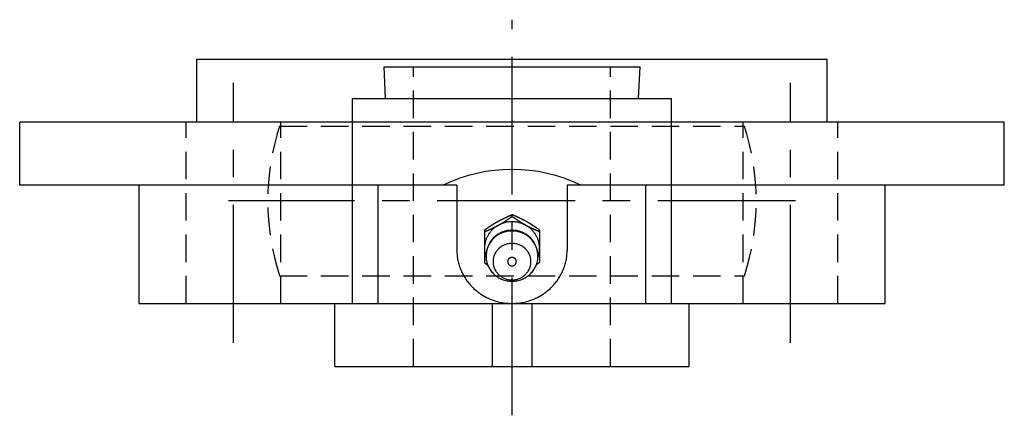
# Model space of a CAD drawing. Extents: x -68 to 138, y -68 to 138.
# Tile 9 of 9: x -62 to 62, y 88 to 138. Entities that reach past the tile are written whole.
import ezdxf

# ---------------------------------------------------------------- set-up
doc = ezdxf.new("R2010")
doc.units = 0
doc.header["$LTSCALE"] = 14
doc.linetypes.add('CENTER', pattern=[2, 1.25, -0.25, 0.25, -0.25])
doc.linetypes.add('HIDDEN', pattern=[0.375, 0.25, -0.125])
doc.layers.get('0').update_dxf_attribs({"linetype": 'CONTINUOUS'})
doc.layers.add('CENTER', color=1, linetype='CENTER')
doc.layers.add('HIDDEN', color=3, linetype='HIDDEN')

msp = doc.modelspace()

# ---------------------------------------------------------------- linework, layer by layer
for p, q in [((-40, 132.74), (40, 132.74)), ((-40, 124.74), (-40, 132.74)), ((40, 124.74), (40, 132.74)), ((-16.25, 131.74), (16.25, 131.74)), ((-16.08, 127.74), (-16.25, 131.74)), ((16.08, 127.74), (16.25, 131.74)), ((-20.25, 127.74), (20.25, 127.74)), ((-20.25, 101.74), (-20.25, 127.74)), ((20.25, 101.74), (20.25, 127.74)), ((62.5, 124.74), (-62.5, 124.74)), ((-62.5, 116.74), (-62.5, 124.74)), ((62.5, 116.74), (62.5, 124.74)), ((-7, 116.74), (-62.5, 116.74)), ((-47.36, 116.74), (-47.36, 101.74)), ((-17.01, 101.74), (-17.01, 116.74)), ((-7, 116.74), (-7, 108.5)), ((7, 116.74), (7, 108.5)), ((62.5, 116.74), (7, 116.74)), ((17.01, 101.74), (17.01, 116.74)), ((47.36, 101.74), (47.36, 116.74)), ((-3.5, 111.05), (-3.5, 106.91)), ((3.5, 111.05), (3.5, 106.91)), ((-3.5, 106.91), (-3.09, 106.63)), ((3.5, 106.91), (3.09, 106.63)), ((-47.36, 101.74), (47.36, 101.74)), ((-22.5, 101.74), (22.5, 101.74)), ((-22.5, 93.74), (-22.5, 101.74)), ((-2.5, 101.74), (-2.5, 93.74)), ((2.5, 101.74), (2.5, 93.74)), ((22.5, 93.74), (22.5, 101.74)), ((-22.5, 93.74), (22.5, 93.74))]:
    msp.add_line(p, q)
at = {"linetype": 'CONTINUOUS'}
msp.add_line((0, 112.77), (0, 113), dxfattribs=at)
for points in [[(-3.5, 111.05, 0), (-3.48, 111.07, 0), (-3.46, 111.08, 0), (-3.44, 111.09, 0), (-3.42, 111.11, 0), (-3.4, 111.12, 0), (-3.37, 111.14, 0), (-3.35, 111.15, 0), (-3.33, 111.17, 0), (-3.31, 111.18, 0), (-3.29, 111.19, 0), (-3.27, 111.21, 0), (-3.25, 111.22, 0), (-3.23, 111.24, 0), (-3.21, 111.25, 0), (-3.19, 111.27, 0), (-3.17, 111.28, 0), (-3.14, 111.29, 0), (-3.12, 111.31, 0), (-3.1, 111.32, 0), (-3.08, 111.34, 0), (-3.06, 111.35, 0), (-3.04, 111.36, 0), (-3.02, 111.38, 0), (-3, 111.39, 0), (-2.98, 111.41, 0), (-2.96, 111.42, 0), (-2.93, 111.44, 0), (-2.91, 111.45, 0), (-2.89, 111.46, 0), (-2.87, 111.48, 0), (-2.85, 111.49, 0), (-2.83, 111.5, 0), (-2.81, 111.52, 0), (-2.79, 111.53, 0), (-2.77, 111.55, 0), (-2.75, 111.56, 0), (-2.72, 111.58, 0), (-2.7, 111.59, 0), (-2.68, 111.6, 0), (-2.66, 111.62, 0), (-2.64, 111.63, 0), (-2.62, 111.64, 0), (-2.6, 111.66, 0), (-2.58, 111.67, 0), (-2.55, 111.69, 0), (-2.53, 111.7, 0), (-2.51, 111.71, 0), (-2.49, 111.73, 0), (-2.47, 111.74, 0), (-2.45, 111.75, 0), (-2.43, 111.77, 0), (-2.41, 111.78, 0), (-2.38, 111.79, 0), (-2.36, 111.81, 0), (-2.34, 111.82, 0), (-2.32, 111.83, 0), (-2.3, 111.85, 0), (-2.28, 111.86, 0), (-2.26, 111.87, 0), (-2.23, 111.89, 0), (-2.21, 111.9, 0), (-2.19, 111.91, 0), (-2.17, 111.92, 0), (-2.15, 111.94, 0), (-2.13, 111.95, 0), (-2.1, 111.96, 0), (-2.08, 111.98, 0), (-2.06, 111.99, 0), (-2.04, 112, 0), (-2.02, 112.02, 0), (-2, 112.03, 0), (-1.97, 112.04, 0), (-1.95, 112.05, 0), (-1.93, 112.07, 0), (-1.91, 112.08, 0), (-1.89, 112.09, 0), (-1.86, 112.1, 0), (-1.84, 112.12, 0), (-1.82, 112.13, 0), (-1.8, 112.14, 0), (-1.78, 112.15, 0), (-1.75, 112.17, 0), (-1.73, 112.18, 0), (-1.71, 112.19, 0), (-1.69, 112.2, 0), (-1.67, 112.21, 0), (-1.64, 112.22, 0), (-1.62, 112.24, 0), (-1.6, 112.25, 0), (-1.58, 112.26, 0), (-1.55, 112.27, 0), (-1.53, 112.28, 0), (-1.51, 112.3, 0), (-1.49, 112.31, 0), (-1.47, 112.32, 0), (-1.44, 112.33, 0), (-1.42, 112.34, 0), (-1.4, 112.35, 0), (-1.38, 112.36, 0), (-1.35, 112.38, 0), (-1.33, 112.39, 0), (-1.31, 112.4, 0), (-1.29, 112.41, 0), (-1.26, 112.42, 0), (-1.24, 112.43, 0), (-1.22, 112.44, 0), (-1.19, 112.45, 0), (-1.17, 112.47, 0), (-1.15, 112.48, 0), (-1.13, 112.49, 0), (-1.1, 112.5, 0), (-1.08, 112.51, 0), (-1.06, 112.52, 0), (-1.04, 112.53, 0), (-1.01, 112.54, 0), (-0.99, 112.55, 0), (-0.97, 112.56, 0), (-0.94, 112.58, 0), (-0.92, 112.59, 0), (-0.9, 112.6, 0), (-0.88, 112.61, 0), (-0.85, 112.62, 0), (-0.83, 112.63, 0), (-0.81, 112.64, 0), (-0.78, 112.65, 0), (-0.76, 112.66, 0), (-0.74, 112.67, 0), (-0.72, 112.68, 0), (-0.69, 112.69, 0), (-0.67, 112.7, 0), (-0.65, 112.71, 0), (-0.62, 112.72, 0), (-0.6, 112.73, 0), (-0.58, 112.75, 0), (-0.55, 112.76, 0), (-0.53, 112.77, 0), (-0.51, 112.78, 0), (-0.49, 112.79, 0), (-0.46, 112.8, 0), (-0.44, 112.81, 0), (-0.42, 112.82, 0), (-0.39, 112.83, 0), (-0.37, 112.84, 0), (-0.35, 112.85, 0), (-0.32, 112.86, 0), (-0.3, 112.87, 0), (-0.28, 112.88, 0), (-0.25, 112.89, 0), (-0.23, 112.9, 0), (-0.21, 112.91, 0), (-0.19, 112.92, 0), (-0.16, 112.93, 0), (-0.14, 112.94, 0), (-0.12, 112.95, 0), (-0.09, 112.96, 0), (-0.07, 112.97, 0), (-0.05, 112.98, 0), (-0.02, 112.99, 0), (0, 113, 0)], [(-3.5, 110.81, 0), (-3.48, 110.82, 0), (-3.45, 110.83, 0), (-3.43, 110.84, 0), (-3.41, 110.86, 0), (-3.38, 110.86, 0), (-3.36, 110.88, 0), (-3.34, 110.89, 0), (-3.31, 110.9, 0), (-3.29, 110.91, 0), (-3.27, 110.92, 0), (-3.25, 110.93, 0), (-3.22, 110.94, 0), (-3.2, 110.95, 0), (-3.18, 110.96, 0), (-3.15, 110.97, 0), (-3.13, 110.98, 0), (-3.11, 110.99, 0), (-3.08, 111, 0), (-3.06, 111.01, 0), (-3.04, 111.02, 0), (-3.01, 111.03, 0), (-2.99, 111.04, 0), (-2.97, 111.05, 0), (-2.95, 111.06, 0), (-2.92, 111.07, 0), (-2.9, 111.08, 0), (-2.88, 111.09, 0), (-2.85, 111.1, 0), (-2.83, 111.11, 0), (-2.81, 111.12, 0), (-2.78, 111.14, 0), (-2.76, 111.15, 0), (-2.74, 111.16, 0), (-2.72, 111.17, 0), (-2.69, 111.18, 0), (-2.67, 111.19, 0), (-2.65, 111.2, 0), (-2.62, 111.21, 0), (-2.6, 111.22, 0), (-2.58, 111.23, 0), (-2.56, 111.24, 0), (-2.53, 111.25, 0), (-2.51, 111.26, 0), (-2.49, 111.27, 0), (-2.46, 111.28, 0), (-2.44, 111.3, 0), (-2.42, 111.31, 0), (-2.4, 111.32, 0), (-2.37, 111.33, 0), (-2.35, 111.34, 0), (-2.33, 111.35, 0), (-2.3, 111.36, 0), (-2.28, 111.37, 0), (-2.26, 111.38, 0), (-2.24, 111.4, 0), (-2.21, 111.41, 0), (-2.19, 111.42, 0), (-2.17, 111.43, 0), (-2.15, 111.44, 0), (-2.12, 111.45, 0), (-2.1, 111.46, 0), (-2.08, 111.47, 0), (-2.06, 111.49, 0), (-2.03, 111.5, 0), (-2.01, 111.51, 0), (-1.99, 111.52, 0), (-1.97, 111.53, 0), (-1.95, 111.55, 0), (-1.92, 111.56, 0), (-1.9, 111.57, 0), (-1.88, 111.58, 0), (-1.86, 111.59, 0), (-1.83, 111.6, 0), (-1.81, 111.62, 0), (-1.79, 111.63, 0), (-1.77, 111.64, 0), (-1.75, 111.65, 0), (-1.72, 111.66, 0), (-1.7, 111.68, 0), (-1.68, 111.69, 0), (-1.66, 111.7, 0), (-1.64, 111.71, 0), (-1.61, 111.73, 0), (-1.59, 111.74, 0), (-1.57, 111.75, 0), (-1.55, 111.76, 0), (-1.53, 111.78, 0), (-1.5, 111.79, 0), (-1.48, 111.8, 0), (-1.46, 111.81, 0), (-1.44, 111.83, 0), (-1.42, 111.84, 0), (-1.4, 111.85, 0), (-1.37, 111.87, 0), (-1.35, 111.88, 0), (-1.33, 111.89, 0), (-1.31, 111.91, 0), (-1.29, 111.92, 0), (-1.27, 111.93, 0), (-1.24, 111.94, 0), (-1.22, 111.96, 0), (-1.2, 111.97, 0), (-1.18, 111.98, 0), (-1.16, 112, 0), (-1.14, 112.01, 0), (-1.12, 112.02, 0), (-1.09, 112.04, 0), (-1.07, 112.05, 0), (-1.05, 112.06, 0), (-1.03, 112.08, 0), (-1.01, 112.09, 0), (-0.99, 112.11, 0), (-0.97, 112.12, 0), (-0.95, 112.13, 0), (-0.92, 112.15, 0), (-0.9, 112.16, 0), (-0.88, 112.17, 0), (-0.86, 112.19, 0), (-0.84, 112.2, 0), (-0.82, 112.22, 0), (-0.8, 112.23, 0), (-0.78, 112.24, 0), (-0.75, 112.26, 0), (-0.73, 112.27, 0), (-0.71, 112.28, 0), (-0.69, 112.3, 0), (-0.67, 112.31, 0), (-0.65, 112.33, 0), (-0.63, 112.34, 0), (-0.61, 112.35, 0), (-0.59, 112.37, 0), (-0.56, 112.38, 0), (-0.54, 112.4, 0), (-0.52, 112.41, 0), (-0.5, 112.42, 0), (-0.48, 112.44, 0), (-0.46, 112.45, 0), (-0.44, 112.47, 0), (-0.42, 112.48, 0), (-0.4, 112.5, 0), (-0.38, 112.51, 0), (-0.36, 112.52, 0), (-0.33, 112.54, 0), (-0.31, 112.55, 0), (-0.29, 112.57, 0), (-0.27, 112.58, 0), (-0.25, 112.59, 0), (-0.23, 112.61, 0), (-0.21, 112.62, 0), (-0.19, 112.64, 0), (-0.17, 112.65, 0), (-0.15, 112.67, 0), (-0.13, 112.68, 0), (-0.1, 112.69, 0), (-0.08, 112.71, 0), (-0.06, 112.72, 0), (-0.04, 112.74, 0), (-0.02, 112.75, 0), (0, 112.77, 0)], [(3.5, 111.05, 0), (3.48, 111.07, 0), (3.46, 111.08, 0), (3.44, 111.09, 0), (3.42, 111.11, 0), (3.4, 111.12, 0), (3.37, 111.14, 0), (3.35, 111.15, 0), (3.33, 111.17, 0), (3.31, 111.18, 0), (3.29, 111.19, 0), (3.27, 111.21, 0), (3.25, 111.22, 0), (3.23, 111.24, 0), (3.21, 111.25, 0), (3.19, 111.27, 0), (3.17, 111.28, 0), (3.14, 111.29, 0), (3.12, 111.31, 0), (3.1, 111.32, 0), (3.08, 111.34, 0), (3.06, 111.35, 0), (3.04, 111.36, 0), (3.02, 111.38, 0), (3, 111.39, 0), (2.98, 111.41, 0), (2.96, 111.42, 0), (2.93, 111.44, 0), (2.91, 111.45, 0), (2.89, 111.46, 0), (2.87, 111.48, 0), (2.85, 111.49, 0), (2.83, 111.5, 0), (2.81, 111.52, 0), (2.79, 111.53, 0), (2.77, 111.55, 0), (2.75, 111.56, 0), (2.72, 111.58, 0), (2.7, 111.59, 0), (2.68, 111.6, 0), (2.66, 111.62, 0), (2.64, 111.63, 0), (2.62, 111.64, 0), (2.6, 111.66, 0), (2.58, 111.67, 0), (2.55, 111.69, 0), (2.53, 111.7, 0), (2.51, 111.71, 0), (2.49, 111.73, 0), (2.47, 111.74, 0), (2.45, 111.75, 0), (2.43, 111.77, 0), (2.41, 111.78, 0), (2.38, 111.79, 0), (2.36, 111.81, 0), (2.34, 111.82, 0), (2.32, 111.83, 0), (2.3, 111.85, 0), (2.28, 111.86, 0), (2.26, 111.87, 0), (2.23, 111.89, 0), (2.21, 111.9, 0), (2.19, 111.91, 0), (2.17, 111.92, 0), (2.15, 111.94, 0), (2.13, 111.95, 0), (2.1, 111.96, 0), (2.08, 111.98, 0), (2.06, 111.99, 0), (2.04, 112, 0), (2.02, 112.02, 0), (2, 112.03, 0), (1.97, 112.04, 0), (1.95, 112.05, 0), (1.93, 112.07, 0), (1.91, 112.08, 0), (1.89, 112.09, 0), (1.86, 112.1, 0), (1.84, 112.12, 0), (1.82, 112.13, 0), (1.8, 112.14, 0), (1.78, 112.15, 0), (1.75, 112.17, 0), (1.73, 112.18, 0), (1.71, 112.19, 0), (1.69, 112.2, 0), (1.67, 112.21, 0), (1.64, 112.22, 0), (1.62, 112.24, 0), (1.6, 112.25, 0), (1.58, 112.26, 0), (1.55, 112.27, 0), (1.53, 112.28, 0), (1.51, 112.3, 0), (1.49, 112.31, 0), (1.47, 112.32, 0), (1.44, 112.33, 0), (1.42, 112.34, 0), (1.4, 112.35, 0), (1.38, 112.36, 0), (1.35, 112.38, 0), (1.33, 112.39, 0), (1.31, 112.4, 0), (1.29, 112.41, 0), (1.26, 112.42, 0), (1.24, 112.43, 0), (1.22, 112.44, 0), (1.19, 112.45, 0), (1.17, 112.47, 0), (1.15, 112.48, 0), (1.13, 112.49, 0), (1.1, 112.5, 0), (1.08, 112.51, 0), (1.06, 112.52, 0), (1.04, 112.53, 0), (1.01, 112.54, 0), (0.99, 112.55, 0), (0.97, 112.56, 0), (0.94, 112.58, 0), (0.92, 112.59, 0), (0.9, 112.6, 0), (0.88, 112.61, 0), (0.85, 112.62, 0), (0.83, 112.63, 0), (0.81, 112.64, 0), (0.78, 112.65, 0), (0.76, 112.66, 0), (0.74, 112.67, 0), (0.72, 112.68, 0), (0.69, 112.69, 0), (0.67, 112.7, 0), (0.65, 112.71, 0), (0.62, 112.72, 0), (0.6, 112.73, 0), (0.58, 112.75, 0), (0.55, 112.76, 0), (0.53, 112.77, 0), (0.51, 112.78, 0), (0.49, 112.79, 0), (0.46, 112.8, 0), (0.44, 112.81, 0), (0.42, 112.82, 0), (0.39, 112.83, 0), (0.37, 112.84, 0), (0.35, 112.85, 0), (0.32, 112.86, 0), (0.3, 112.87, 0), (0.28, 112.88, 0), (0.25, 112.89, 0), (0.23, 112.9, 0), (0.21, 112.91, 0), (0.19, 112.92, 0), (0.16, 112.93, 0), (0.14, 112.94, 0), (0.12, 112.95, 0), (0.09, 112.96, 0), (0.07, 112.97, 0), (0.05, 112.98, 0), (0.02, 112.99, 0), (0, 113, 0)], [(3.5, 110.81, 0), (3.48, 110.82, 0), (3.45, 110.83, 0), (3.43, 110.84, 0), (3.41, 110.86, 0), (3.38, 110.86, 0), (3.36, 110.88, 0), (3.34, 110.89, 0), (3.31, 110.9, 0), (3.29, 110.91, 0), (3.27, 110.92, 0), (3.25, 110.93, 0), (3.22, 110.94, 0), (3.2, 110.95, 0), (3.18, 110.96, 0), (3.15, 110.97, 0), (3.13, 110.98, 0), (3.11, 110.99, 0), (3.08, 111, 0), (3.06, 111.01, 0), (3.04, 111.02, 0), (3.01, 111.03, 0), (2.99, 111.04, 0), (2.97, 111.05, 0), (2.95, 111.06, 0), (2.92, 111.07, 0), (2.9, 111.08, 0), (2.88, 111.09, 0), (2.85, 111.1, 0), (2.83, 111.11, 0), (2.81, 111.12, 0), (2.78, 111.14, 0), (2.76, 111.15, 0), (2.74, 111.16, 0), (2.72, 111.17, 0), (2.69, 111.18, 0), (2.67, 111.19, 0), (2.65, 111.2, 0), (2.62, 111.21, 0), (2.6, 111.22, 0), (2.58, 111.23, 0), (2.56, 111.24, 0), (2.53, 111.25, 0), (2.51, 111.26, 0), (2.49, 111.27, 0), (2.46, 111.28, 0), (2.44, 111.3, 0), (2.42, 111.31, 0), (2.4, 111.32, 0), (2.37, 111.33, 0), (2.35, 111.34, 0), (2.33, 111.35, 0), (2.3, 111.36, 0), (2.28, 111.37, 0), (2.26, 111.38, 0), (2.24, 111.4, 0), (2.21, 111.41, 0), (2.19, 111.42, 0), (2.17, 111.43, 0), (2.15, 111.44, 0), (2.12, 111.45, 0), (2.1, 111.46, 0), (2.08, 111.47, 0), (2.06, 111.49, 0), (2.03, 111.5, 0), (2.01, 111.51, 0), (1.99, 111.52, 0), (1.97, 111.53, 0), (1.95, 111.55, 0), (1.92, 111.56, 0), (1.9, 111.57, 0), (1.88, 111.58, 0), (1.86, 111.59, 0), (1.83, 111.6, 0), (1.81, 111.62, 0), (1.79, 111.63, 0), (1.77, 111.64, 0), (1.75, 111.65, 0), (1.72, 111.66, 0), (1.7, 111.68, 0), (1.68, 111.69, 0), (1.66, 111.7, 0), (1.64, 111.71, 0), (1.61, 111.73, 0), (1.59, 111.74, 0), (1.57, 111.75, 0), (1.55, 111.76, 0), (1.53, 111.78, 0), (1.5, 111.79, 0), (1.48, 111.8, 0), (1.46, 111.81, 0), (1.44, 111.83, 0), (1.42, 111.84, 0), (1.4, 111.85, 0), (1.37, 111.87, 0), (1.35, 111.88, 0), (1.33, 111.89, 0), (1.31, 111.91, 0), (1.29, 111.92, 0), (1.27, 111.93, 0), (1.24, 111.94, 0), (1.22, 111.96, 0), (1.2, 111.97, 0), (1.18, 111.98, 0), (1.16, 112, 0), (1.14, 112.01, 0), (1.12, 112.02, 0), (1.09, 112.04, 0), (1.07, 112.05, 0), (1.05, 112.06, 0), (1.03, 112.08, 0), (1.01, 112.09, 0), (0.99, 112.11, 0), (0.97, 112.12, 0), (0.95, 112.13, 0), (0.92, 112.15, 0), (0.9, 112.16, 0), (0.88, 112.17, 0), (0.86, 112.19, 0), (0.84, 112.2, 0), (0.82, 112.22, 0), (0.8, 112.23, 0), (0.78, 112.24, 0), (0.75, 112.26, 0), (0.73, 112.27, 0), (0.71, 112.28, 0), (0.69, 112.3, 0), (0.67, 112.31, 0), (0.65, 112.33, 0), (0.63, 112.34, 0), (0.61, 112.35, 0), (0.59, 112.37, 0), (0.56, 112.38, 0), (0.54, 112.4, 0), (0.52, 112.41, 0), (0.5, 112.42, 0), (0.48, 112.44, 0), (0.46, 112.45, 0), (0.44, 112.47, 0), (0.42, 112.48, 0), (0.4, 112.5, 0), (0.38, 112.51, 0), (0.36, 112.52, 0), (0.33, 112.54, 0), (0.31, 112.55, 0), (0.29, 112.57, 0), (0.27, 112.58, 0), (0.25, 112.59, 0), (0.23, 112.61, 0), (0.21, 112.62, 0), (0.19, 112.64, 0), (0.17, 112.65, 0), (0.15, 112.67, 0), (0.13, 112.68, 0), (0.1, 112.69, 0), (0.08, 112.71, 0), (0.06, 112.72, 0), (0.04, 112.74, 0), (0.02, 112.75, 0), (0, 112.77, 0)], [(-7, 108.5, 0), (-7, 108.33, 0), (-6.99, 108.17, 0), (-6.98, 108, 0), (-6.97, 107.84, 0), (-6.95, 107.67, 0), (-6.92, 107.51, 0), (-6.9, 107.34, 0), (-6.87, 107.18, 0), (-6.83, 107.02, 0), (-6.79, 106.86, 0), (-6.75, 106.7, 0), (-6.7, 106.54, 0), (-6.65, 106.38, 0), (-6.59, 106.22, 0), (-6.53, 106.07, 0), (-6.47, 105.91, 0), (-6.4, 105.76, 0), (-6.33, 105.61, 0), (-6.25, 105.46, 0), (-6.17, 105.31, 0), (-6.09, 105.17, 0), (-6, 105.03, 0), (-5.91, 104.88, 0), (-5.82, 104.75, 0), (-5.72, 104.61, 0), (-5.62, 104.47, 0), (-5.52, 104.34, 0), (-5.41, 104.21, 0), (-5.3, 104.08, 0), (-5.19, 103.96, 0), (-5.07, 103.84, 0), (-4.95, 103.72, 0), (-4.83, 103.6, 0), (-4.7, 103.49, 0), (-4.57, 103.38, 0), (-4.44, 103.28, 0), (-4.31, 103.17, 0), (-4.17, 103.07, 0), (-4.03, 102.97, 0), (-3.89, 102.88, 0), (-3.74, 102.79, 0), (-3.6, 102.7, 0), (-3.45, 102.62, 0), (-3.3, 102.54, 0), (-3.15, 102.46, 0), (-2.99, 102.39, 0), (-2.84, 102.32, 0), (-2.68, 102.25, 0), (-2.52, 102.19, 0), (-2.36, 102.14, 0), (-2.2, 102.08, 0), (-2.03, 102.03, 0), (-1.87, 101.98, 0), (-1.7, 101.94, 0), (-1.53, 101.9, 0), (-1.37, 101.87, 0), (-1.2, 101.84, 0), (-1.03, 101.81, 0), (-0.86, 101.79, 0), (-0.69, 101.77, 0), (-0.51, 101.76, 0), (-0.34, 101.75, 0), (-0.17, 101.74, 0), (0, 101.74, 0), (0.17, 101.74, 0), (0.34, 101.75, 0), (0.51, 101.76, 0), (0.69, 101.77, 0), (0.86, 101.79, 0), (1.03, 101.81, 0), (1.2, 101.84, 0), (1.37, 101.87, 0), (1.53, 101.9, 0), (1.7, 101.94, 0), (1.87, 101.98, 0), (2.03, 102.03, 0), (2.2, 102.08, 0), (2.36, 102.14, 0), (2.52, 102.19, 0), (2.68, 102.25, 0), (2.84, 102.32, 0), (2.99, 102.39, 0), (3.15, 102.46, 0), (3.3, 102.54, 0), (3.45, 102.62, 0), (3.6, 102.7, 0), (3.74, 102.79, 0), (3.89, 102.88, 0), (4.03, 102.97, 0), (4.17, 103.07, 0), (4.31, 103.17, 0), (4.44, 103.28, 0), (4.57, 103.38, 0), (4.7, 103.49, 0), (4.83, 103.6, 0), (4.95, 103.72, 0), (5.07, 103.84, 0), (5.19, 103.96, 0), (5.3, 104.08, 0), (5.41, 104.21, 0), (5.52, 104.34, 0), (5.62, 104.47, 0), (5.72, 104.61, 0), (5.82, 104.75, 0), (5.91, 104.88, 0), (6, 105.03, 0), (6.09, 105.17, 0), (6.17, 105.31, 0), (6.25, 105.46, 0), (6.33, 105.61, 0), (6.4, 105.76, 0), (6.47, 105.91, 0), (6.53, 106.07, 0), (6.59, 106.22, 0), (6.65, 106.38, 0), (6.7, 106.54, 0), (6.75, 106.7, 0), (6.79, 106.86, 0), (6.83, 107.02, 0), (6.87, 107.18, 0), (6.9, 107.34, 0), (6.92, 107.51, 0), (6.95, 107.67, 0), (6.97, 107.84, 0), (6.98, 108, 0), (6.99, 108.17, 0), (7, 108.33, 0), (7, 108.5, 0)]]:
    msp.add_polyline3d(points)
for points in [[(3.3, 107.58, 0), (3.33, 107.68, 0), (3.36, 107.78, 0), (3.39, 107.88, 0), (3.41, 107.97, 0), (3.43, 108.07, 0), (3.45, 108.17, 0), (3.47, 108.27, 0), (3.48, 108.37, 0), (3.49, 108.47, 0), (3.5, 108.57, 0), (3.5, 108.67, 0), (3.5, 108.78, 0), (3.5, 108.88, 0), (3.49, 108.98, 0), (3.48, 109.08, 0), (3.47, 109.18, 0), (3.45, 109.28, 0), (3.43, 109.38, 0), (3.41, 109.48, 0), (3.39, 109.58, 0), (3.36, 109.67, 0), (3.33, 109.77, 0), (3.29, 109.86, 0), (3.26, 109.96, 0), (3.22, 110.05, 0), (3.17, 110.14, 0), (3.13, 110.24, 0), (3.08, 110.33, 0), (3.03, 110.41, 0), (2.98, 110.5, 0), (2.92, 110.59, 0), (2.86, 110.67, 0), (2.8, 110.75, 0), (2.74, 110.83, 0), (2.67, 110.91, 0), (2.6, 110.99, 0), (2.53, 111.06, 0), (2.46, 111.13, 0), (2.38, 111.2, 0), (2.3, 111.27, 0), (2.22, 111.33, 0), (2.14, 111.4, 0), (2.06, 111.46, 0), (1.97, 111.52, 0), (1.88, 111.57, 0), (1.79, 111.62, 0), (1.7, 111.67, 0), (1.61, 111.72, 0), (1.52, 111.77, 0), (1.42, 111.81, 0), (1.33, 111.85, 0), (1.23, 111.89, 0), (1.13, 111.92, 0), (1.03, 111.95, 0), (0.93, 111.98, 0), (0.83, 112.01, 0), (0.73, 112.03, 0), (0.62, 112.05, 0), (0.52, 112.06, 0), (0.42, 112.08, 0), (0.31, 112.09, 0), (0.21, 112.1, 0), (0.1, 112.1, 0), (0, 112.1, 0), (-0.1, 112.1, 0), (-0.21, 112.1, 0), (-0.31, 112.09, 0), (-0.42, 112.08, 0), (-0.52, 112.06, 0), (-0.62, 112.05, 0), (-0.73, 112.03, 0), (-0.83, 112.01, 0), (-0.93, 111.98, 0), (-1.03, 111.95, 0), (-1.13, 111.92, 0), (-1.23, 111.89, 0), (-1.33, 111.85, 0), (-1.42, 111.81, 0), (-1.52, 111.77, 0), (-1.61, 111.72, 0), (-1.7, 111.67, 0), (-1.79, 111.62, 0), (-1.88, 111.57, 0), (-1.97, 111.52, 0), (-2.06, 111.46, 0), (-2.14, 111.4, 0), (-2.22, 111.33, 0), (-2.3, 111.27, 0), (-2.38, 111.2, 0), (-2.46, 111.13, 0), (-2.53, 111.06, 0), (-2.6, 110.99, 0), (-2.67, 110.91, 0), (-2.74, 110.83, 0), (-2.8, 110.75, 0), (-2.86, 110.67, 0), (-2.92, 110.59, 0), (-2.98, 110.5, 0), (-3.03, 110.41, 0), (-3.08, 110.33, 0), (-3.13, 110.24, 0), (-3.17, 110.14, 0), (-3.22, 110.05, 0), (-3.26, 109.96, 0), (-3.29, 109.86, 0), (-3.33, 109.77, 0), (-3.36, 109.67, 0), (-3.39, 109.58, 0), (-3.41, 109.48, 0), (-3.43, 109.38, 0), (-3.45, 109.28, 0), (-3.47, 109.18, 0), (-3.48, 109.08, 0), (-3.49, 108.98, 0), (-3.5, 108.88, 0), (-3.5, 108.78, 0), (-3.5, 108.67, 0), (-3.5, 108.57, 0), (-3.49, 108.47, 0), (-3.48, 108.37, 0), (-3.47, 108.27, 0), (-3.45, 108.17, 0), (-3.43, 108.07, 0), (-3.41, 107.97, 0), (-3.39, 107.88, 0), (-3.36, 107.78, 0), (-3.33, 107.68, 0), (-3.3, 107.58, 0)], [(3.3, 107.74, 0), (3.3, 107.89, 0), (3.28, 108.05, 0), (3.26, 108.21, 0), (3.24, 108.36, 0), (3.2, 108.51, 0), (3.16, 108.66, 0), (3.11, 108.81, 0), (3.05, 108.96, 0), (2.98, 109.1, 0), (2.91, 109.24, 0), (2.83, 109.38, 0), (2.74, 109.51, 0), (2.65, 109.64, 0), (2.55, 109.76, 0), (2.45, 109.88, 0), (2.33, 109.99, 0), (2.22, 110.1, 0), (2.09, 110.2, 0), (1.97, 110.3, 0), (1.83, 110.39, 0), (1.7, 110.47, 0), (1.56, 110.55, 0), (1.41, 110.62, 0), (1.26, 110.68, 0), (1.11, 110.74, 0), (0.96, 110.79, 0), (0.8, 110.83, 0), (0.64, 110.86, 0), (0.48, 110.89, 0), (0.32, 110.91, 0), (0.16, 110.92, 0), (0, 110.93, 0), (-0.16, 110.92, 0), (-0.32, 110.91, 0), (-0.48, 110.89, 0), (-0.64, 110.86, 0), (-0.8, 110.83, 0), (-0.96, 110.79, 0), (-1.11, 110.74, 0), (-1.26, 110.68, 0), (-1.41, 110.62, 0), (-1.56, 110.55, 0), (-1.7, 110.47, 0), (-1.83, 110.39, 0), (-1.97, 110.3, 0), (-2.09, 110.2, 0), (-2.22, 110.1, 0), (-2.33, 109.99, 0), (-2.45, 109.88, 0), (-2.55, 109.76, 0), (-2.65, 109.64, 0), (-2.74, 109.51, 0), (-2.83, 109.38, 0), (-2.91, 109.24, 0), (-2.98, 109.1, 0), (-3.05, 108.96, 0), (-3.11, 108.81, 0), (-3.16, 108.66, 0), (-3.2, 108.51, 0), (-3.24, 108.36, 0), (-3.26, 108.21, 0), (-3.28, 108.05, 0), (-3.3, 107.89, 0), (-3.3, 107.74, 0), (-3.3, 107.58, 0), (-3.28, 107.43, 0), (-3.26, 107.27, 0), (-3.24, 107.12, 0), (-3.2, 106.96, 0), (-3.16, 106.81, 0), (-3.11, 106.67, 0), (-3.05, 106.52, 0), (-2.98, 106.38, 0), (-2.91, 106.24, 0), (-2.83, 106.1, 0), (-2.74, 105.97, 0), (-2.65, 105.84, 0), (-2.55, 105.72, 0), (-2.45, 105.6, 0), (-2.33, 105.48, 0), (-2.22, 105.38, 0), (-2.09, 105.28, 0), (-1.97, 105.18, 0), (-1.83, 105.09, 0), (-1.7, 105, 0), (-1.56, 104.93, 0), (-1.41, 104.86, 0), (-1.26, 104.79, 0), (-1.11, 104.74, 0), (-0.96, 104.69, 0), (-0.8, 104.65, 0), (-0.64, 104.61, 0), (-0.48, 104.59, 0), (-0.32, 104.57, 0), (-0.16, 104.56, 0), (0, 104.55, 0), (0.16, 104.56, 0), (0.32, 104.57, 0), (0.48, 104.59, 0), (0.64, 104.61, 0), (0.8, 104.65, 0), (0.96, 104.69, 0), (1.11, 104.74, 0), (1.26, 104.79, 0), (1.41, 104.86, 0), (1.56, 104.93, 0), (1.7, 105, 0), (1.83, 105.09, 0), (1.97, 105.18, 0), (2.09, 105.28, 0), (2.22, 105.38, 0), (2.33, 105.48, 0), (2.45, 105.6, 0), (2.55, 105.72, 0), (2.65, 105.84, 0), (2.74, 105.97, 0), (2.83, 106.1, 0), (2.91, 106.24, 0), (2.98, 106.38, 0), (3.05, 106.52, 0), (3.11, 106.67, 0), (3.16, 106.81, 0), (3.2, 106.96, 0), (3.24, 107.12, 0), (3.26, 107.27, 0), (3.28, 107.43, 0), (3.3, 107.58, 0), (3.3, 107.74, 0)], [(2.4, 107.04, 0), (2.4, 107.15, 0), (2.39, 107.27, 0), (2.37, 107.38, 0), (2.35, 107.49, 0), (2.33, 107.6, 0), (2.3, 107.71, 0), (2.26, 107.82, 0), (2.22, 107.93, 0), (2.17, 108.03, 0), (2.12, 108.13, 0), (2.06, 108.23, 0), (2, 108.33, 0), (1.93, 108.42, 0), (1.86, 108.51, 0), (1.78, 108.6, 0), (1.7, 108.68, 0), (1.61, 108.76, 0), (1.52, 108.83, 0), (1.43, 108.9, 0), (1.33, 108.97, 0), (1.23, 109.03, 0), (1.13, 109.08, 0), (1.03, 109.14, 0), (0.92, 109.18, 0), (0.81, 109.22, 0), (0.7, 109.26, 0), (0.58, 109.29, 0), (0.47, 109.31, 0), (0.35, 109.33, 0), (0.24, 109.35, 0), (0.12, 109.36, 0), (0, 109.36, 0), (-0.12, 109.36, 0), (-0.24, 109.35, 0), (-0.35, 109.33, 0), (-0.47, 109.31, 0), (-0.58, 109.29, 0), (-0.7, 109.26, 0), (-0.81, 109.22, 0), (-0.92, 109.18, 0), (-1.03, 109.14, 0), (-1.13, 109.08, 0), (-1.23, 109.03, 0), (-1.33, 108.97, 0), (-1.43, 108.9, 0), (-1.52, 108.83, 0), (-1.61, 108.76, 0), (-1.7, 108.68, 0), (-1.78, 108.6, 0), (-1.86, 108.51, 0), (-1.93, 108.42, 0), (-2, 108.33, 0), (-2.06, 108.23, 0), (-2.12, 108.13, 0), (-2.17, 108.03, 0), (-2.22, 107.93, 0), (-2.26, 107.82, 0), (-2.3, 107.71, 0), (-2.33, 107.6, 0), (-2.35, 107.49, 0), (-2.37, 107.38, 0), (-2.39, 107.27, 0), (-2.4, 107.15, 0), (-2.4, 107.04, 0), (-2.4, 106.93, 0), (-2.39, 106.81, 0), (-2.37, 106.7, 0), (-2.35, 106.59, 0), (-2.33, 106.48, 0), (-2.3, 106.37, 0), (-2.26, 106.26, 0), (-2.22, 106.15, 0), (-2.17, 106.05, 0), (-2.12, 105.95, 0), (-2.06, 105.85, 0), (-2, 105.75, 0), (-1.93, 105.66, 0), (-1.86, 105.57, 0), (-1.78, 105.48, 0), (-1.7, 105.4, 0), (-1.61, 105.32, 0), (-1.52, 105.25, 0), (-1.43, 105.18, 0), (-1.33, 105.11, 0), (-1.23, 105.05, 0), (-1.13, 105, 0), (-1.03, 104.94, 0), (-0.92, 104.9, 0), (-0.81, 104.86, 0), (-0.7, 104.82, 0), (-0.58, 104.79, 0), (-0.47, 104.77, 0), (-0.35, 104.75, 0), (-0.24, 104.73, 0), (-0.12, 104.72, 0), (0, 104.72, 0), (0.12, 104.72, 0), (0.24, 104.73, 0), (0.35, 104.75, 0), (0.47, 104.77, 0), (0.58, 104.79, 0), (0.7, 104.82, 0), (0.81, 104.86, 0), (0.92, 104.9, 0), (1.03, 104.94, 0), (1.13, 105, 0), (1.23, 105.05, 0), (1.33, 105.11, 0), (1.43, 105.18, 0), (1.52, 105.25, 0), (1.61, 105.32, 0), (1.7, 105.4, 0), (1.78, 105.48, 0), (1.86, 105.57, 0), (1.93, 105.66, 0), (2, 105.75, 0), (2.06, 105.85, 0), (2.12, 105.95, 0), (2.17, 106.05, 0), (2.22, 106.15, 0), (2.26, 106.26, 0), (2.3, 106.37, 0), (2.33, 106.48, 0), (2.35, 106.59, 0), (2.37, 106.7, 0), (2.39, 106.81, 0), (2.4, 106.93, 0), (2.4, 107.04, 0)], [(-3.5, 108.72, 0), (-3.5, 108.71, 0), (-3.5, 108.7, 0), (-3.5, 108.69, 0), (-3.5, 108.69, 0), (-3.5, 108.68, 0), (-3.5, 108.67, 0), (-3.5, 108.66, 0), (-3.5, 108.65, 0), (-3.5, 108.64, 0), (-3.5, 108.63, 0), (-3.5, 108.62, 0), (-3.5, 108.61, 0), (-3.5, 108.6, 0), (-3.5, 108.59, 0), (-3.5, 108.59, 0), (-3.5, 108.58, 0), (-3.5, 108.57, 0), (-3.5, 108.56, 0), (-3.5, 108.55, 0), (-3.49, 108.54, 0), (-3.49, 108.53, 0), (-3.49, 108.52, 0), (-3.49, 108.51, 0), (-3.49, 108.5, 0), (-3.49, 108.5, 0), (-3.49, 108.49, 0), (-3.49, 108.48, 0), (-3.49, 108.47, 0), (-3.49, 108.46, 0), (-3.49, 108.45, 0), (-3.49, 108.44, 0), (-3.49, 108.43, 0), (-3.49, 108.42, 0), (-3.49, 108.42, 0), (-3.48, 108.41, 0), (-3.48, 108.4, 0), (-3.48, 108.39, 0), (-3.48, 108.38, 0), (-3.48, 108.37, 0), (-3.48, 108.36, 0), (-3.48, 108.35, 0), (-3.48, 108.34, 0), (-3.48, 108.33, 0), (-3.48, 108.33, 0), (-3.47, 108.32, 0), (-3.47, 108.31, 0), (-3.47, 108.3, 0), (-3.47, 108.29, 0), (-3.47, 108.28, 0), (-3.47, 108.27, 0), (-3.47, 108.26, 0), (-3.47, 108.25, 0), (-3.46, 108.24, 0), (-3.46, 108.23, 0), (-3.46, 108.23, 0), (-3.46, 108.22, 0), (-3.46, 108.21, 0), (-3.46, 108.2, 0), (-3.46, 108.19, 0), (-3.45, 108.18, 0), (-3.45, 108.17, 0), (-3.45, 108.16, 0), (-3.45, 108.15, 0), (-3.45, 108.14, 0), (-3.45, 108.14, 0), (-3.45, 108.13, 0), (-3.44, 108.12, 0), (-3.44, 108.11, 0), (-3.44, 108.1, 0), (-3.44, 108.09, 0), (-3.44, 108.08, 0), (-3.44, 108.07, 0), (-3.43, 108.06, 0), (-3.43, 108.06, 0), (-3.43, 108.05, 0), (-3.43, 108.04, 0), (-3.43, 108.03, 0), (-3.42, 108.02, 0), (-3.42, 108.01, 0), (-3.42, 108, 0), (-3.42, 107.99, 0), (-3.42, 107.98, 0), (-3.41, 107.98, 0), (-3.41, 107.97, 0), (-3.41, 107.96, 0), (-3.41, 107.95, 0), (-3.41, 107.94, 0), (-3.4, 107.93, 0), (-3.4, 107.92, 0), (-3.4, 107.92, 0), (-3.4, 107.91, 0), (-3.39, 107.9, 0), (-3.39, 107.89, 0), (-3.39, 107.88, 0), (-3.39, 107.87, 0), (-3.38, 107.86, 0), (-3.38, 107.85, 0), (-3.38, 107.84, 0), (-3.38, 107.84, 0), (-3.38, 107.83, 0), (-3.37, 107.82, 0), (-3.37, 107.81, 0), (-3.37, 107.8, 0), (-3.37, 107.79, 0), (-3.36, 107.78, 0), (-3.36, 107.78, 0), (-3.36, 107.77, 0), (-3.35, 107.76, 0), (-3.35, 107.75, 0), (-3.35, 107.74, 0), (-3.35, 107.73, 0), (-3.34, 107.72, 0), (-3.34, 107.71, 0), (-3.34, 107.71, 0), (-3.34, 107.7, 0), (-3.33, 107.69, 0), (-3.33, 107.68, 0), (-3.33, 107.67, 0), (-3.32, 107.66, 0), (-3.32, 107.65, 0), (-3.32, 107.64, 0), (-3.31, 107.64, 0), (-3.31, 107.63, 0), (-3.31, 107.62, 0), (-3.31, 107.61, 0), (-3.3, 107.6, 0), (-3.3, 107.59, 0), (-3.3, 107.58, 0)], [(0.55, 107.04, 0), (0.55, 107.07, 0), (0.55, 107.09, 0), (0.55, 107.12, 0), (0.54, 107.14, 0), (0.54, 107.17, 0), (0.53, 107.19, 0), (0.52, 107.22, 0), (0.51, 107.25, 0), (0.5, 107.27, 0), (0.49, 107.29, 0), (0.48, 107.31, 0), (0.46, 107.34, 0), (0.45, 107.36, 0), (0.43, 107.38, 0), (0.41, 107.4, 0), (0.39, 107.42, 0), (0.37, 107.44, 0), (0.35, 107.45, 0), (0.33, 107.47, 0), (0.31, 107.48, 0), (0.29, 107.5, 0), (0.26, 107.51, 0), (0.24, 107.52, 0), (0.21, 107.53, 0), (0.19, 107.54, 0), (0.16, 107.55, 0), (0.13, 107.56, 0), (0.11, 107.56, 0), (0.08, 107.57, 0), (0.05, 107.57, 0), (0.03, 107.58, 0), (0, 107.58, 0), (-0.03, 107.58, 0), (-0.05, 107.57, 0), (-0.08, 107.57, 0), (-0.11, 107.56, 0), (-0.13, 107.56, 0), (-0.16, 107.55, 0), (-0.19, 107.54, 0), (-0.21, 107.53, 0), (-0.24, 107.52, 0), (-0.26, 107.51, 0), (-0.29, 107.5, 0), (-0.31, 107.48, 0), (-0.33, 107.47, 0), (-0.35, 107.45, 0), (-0.37, 107.44, 0), (-0.39, 107.42, 0), (-0.41, 107.4, 0), (-0.43, 107.38, 0), (-0.45, 107.36, 0), (-0.46, 107.34, 0), (-0.48, 107.31, 0), (-0.49, 107.29, 0), (-0.5, 107.27, 0), (-0.51, 107.25, 0), (-0.52, 107.22, 0), (-0.53, 107.19, 0), (-0.54, 107.17, 0), (-0.54, 107.14, 0), (-0.55, 107.12, 0), (-0.55, 107.09, 0), (-0.55, 107.07, 0), (-0.55, 107.04, 0), (-0.55, 107.01, 0), (-0.55, 106.99, 0), (-0.55, 106.96, 0), (-0.54, 106.94, 0), (-0.54, 106.91, 0), (-0.53, 106.88, 0), (-0.52, 106.86, 0), (-0.51, 106.83, 0), (-0.5, 106.81, 0), (-0.49, 106.79, 0), (-0.48, 106.77, 0), (-0.46, 106.74, 0), (-0.45, 106.72, 0), (-0.43, 106.7, 0), (-0.41, 106.68, 0), (-0.39, 106.66, 0), (-0.37, 106.64, 0), (-0.35, 106.63, 0), (-0.33, 106.61, 0), (-0.31, 106.59, 0), (-0.29, 106.58, 0), (-0.26, 106.57, 0), (-0.24, 106.56, 0), (-0.21, 106.55, 0), (-0.19, 106.54, 0), (-0.16, 106.53, 0), (-0.13, 106.52, 0), (-0.11, 106.52, 0), (-0.08, 106.51, 0), (-0.05, 106.51, 0), (-0.03, 106.5, 0), (0, 106.5, 0), (0.03, 106.5, 0), (0.05, 106.51, 0), (0.08, 106.51, 0), (0.11, 106.52, 0), (0.13, 106.52, 0), (0.16, 106.53, 0), (0.19, 106.54, 0), (0.21, 106.55, 0), (0.24, 106.56, 0), (0.26, 106.57, 0), (0.29, 106.58, 0), (0.31, 106.59, 0), (0.33, 106.61, 0), (0.35, 106.63, 0), (0.37, 106.64, 0), (0.39, 106.66, 0), (0.41, 106.68, 0), (0.43, 106.7, 0), (0.45, 106.72, 0), (0.46, 106.74, 0), (0.48, 106.77, 0), (0.49, 106.79, 0), (0.5, 106.81, 0), (0.51, 106.83, 0), (0.52, 106.86, 0), (0.53, 106.88, 0), (0.54, 106.91, 0), (0.54, 106.94, 0), (0.55, 106.96, 0), (0.55, 106.99, 0), (0.55, 107.01, 0), (0.55, 107.04, 0)]]:
    msp.add_polyline3d(points, dxfattribs=at)
msp.add_arc((0, 98.74), 20, 64.1581, 115.8419)
msp.add_arc((0, 107.74), 3.3, 0, 180, dxfattribs=at)
at = {"layer": 'CENTER'}
for p, q in [((0, 87.54), (0, 137.74)), ((-35.36, 96.74), (-35.36, 129.74)), ((35.36, 96.74), (35.36, 129.74)), ((36, 114.74), (-36, 114.74))]:
    msp.add_line(p, q, dxfattribs=at)
at = {"layer": 'HIDDEN'}
for p, q in [((-12.5, 93.74), (-12.5, 131.74)), ((12.5, 93.74), (12.5, 131.74)), ((-41.36, 101.74), (-41.36, 124.74)), ((-29.51, 124.24), (29.51, 124.24)), ((-29.36, 101.74), (-29.36, 124.74)), ((29.36, 101.74), (29.36, 124.74)), ((41.36, 101.74), (41.36, 124.74)), ((-29.51, 105.24), (29.51, 105.24))]:
    msp.add_line(p, q, dxfattribs=at)
for start, end in [(162.1545, 197.8455), (342.1545, 17.8455)]:
    msp.add_arc((0, 114.74), 31, start, end, dxfattribs=at)

doc.saveas('drawing.dxf')
